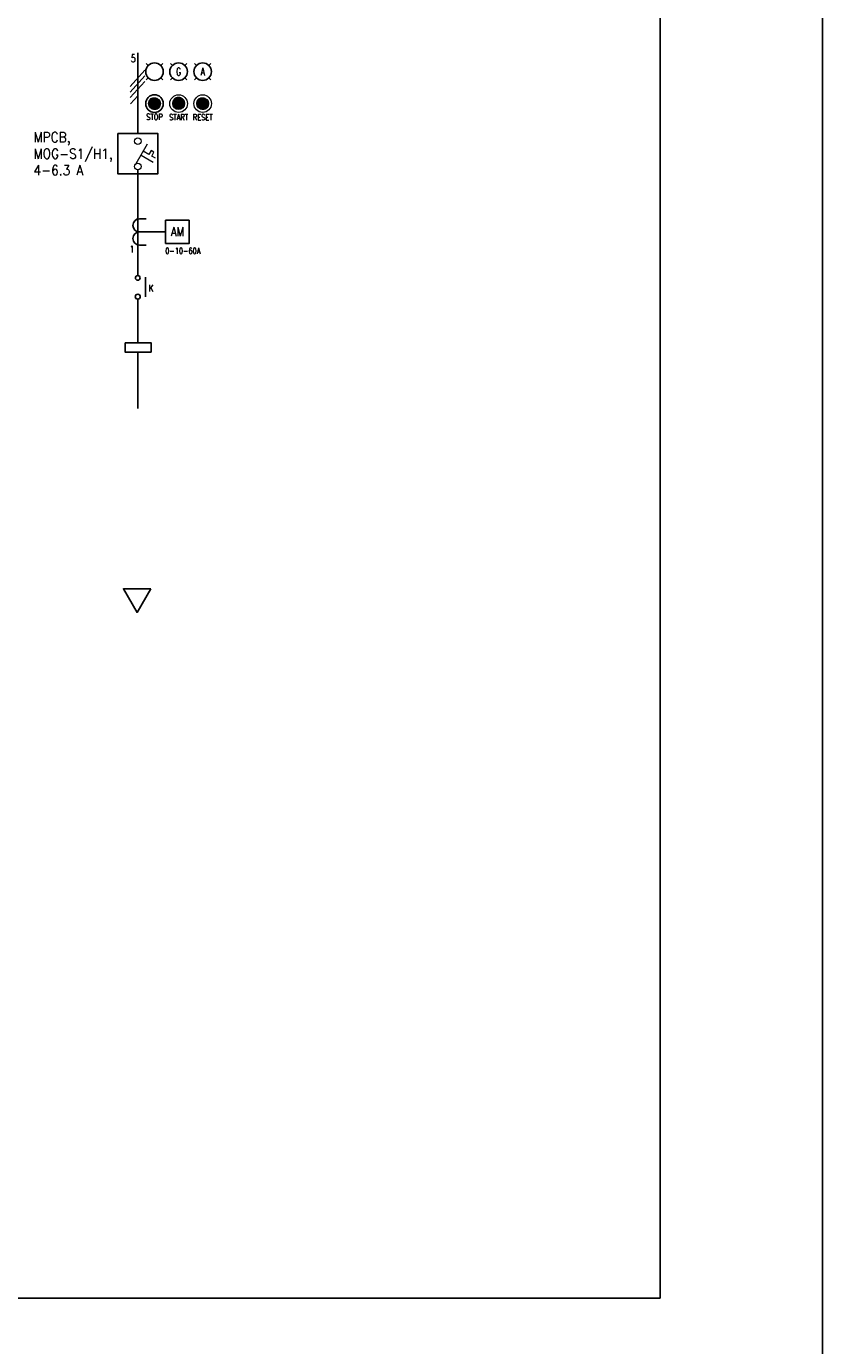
# Model space of a CAD drawing. Header units: millimetres. Extents: x 30872 to 314831, y -99829 to -24277.
# Tile 11 of 13: x 90906 to 102609, y -67289 to -47894. Entities that reach past the tile are written whole.
import ezdxf
from ezdxf.enums import TextEntityAlignment as Align

# ---------------------------------------------------------------- set-up
doc = ezdxf.new("R2010")
doc.units = ezdxf.units.MM
for name, color, linetype in [('11KV', 1, 'Continuous'), ('FUTURE', 5, 'Continuous'), ('MCC', 7, 'Continuous'), ('TEXT', 7, 'Continuous')]:
    doc.layers.add(name, color=color, linetype=linetype)
doc.layers.add('Electrical', color=30, linetype='Continuous', lineweight=9)
doc.layers.add('METERING PANEL', color=7, linetype='Continuous', lineweight=0)
doc.styles.add('A', font='SIMPLEX.shx', dxfattribs={"width": 0.9, "height": 2})
doc.styles.add('ROMANS', font='romans.shx')

msp = doc.modelspace()

# ---------------------------------------------------------------- hatches: boundary and pattern name
at = {"layer": 'Electrical'}
h = msp.add_hatch(dxfattribs=at)
h.set_pattern_fill('ANSI31', color=1, scale=0.331936)
h.set_pattern_definition([(45, (92787.105345, -49061.71537), (-0.029339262, 0.029339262), [])])
h.paths.add_polyline_path([(92875.3, -49029.4, 1), (92702.5, -49029.4, 1)])
h = msp.add_hatch(dxfattribs=at)
h.set_pattern_fill('ANSI31', color=3, scale=0.331936)
h.set_pattern_definition([(45, (93144.26673, -49053.86451), (-0.029339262, 0.029339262), [])])
h.paths.add_polyline_path([(93232.5, -49021.6, 1), (93059.7, -49021.6, 1)])
h = msp.add_hatch(dxfattribs=at)
h.set_pattern_fill('ANSI31', color=2, scale=0.331936)
h.set_pattern_definition([(45, (93495.535894, -49061.71537), (-0.029339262, 0.029339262), [])])
h.paths.add_polyline_path([(93583.7, -49029.4, 1), (93411, -49029.4, 1)])

# ---------------------------------------------------------------- linework, layer by layer
at = {"color": 4}
msp.add_line((92543.1, -52682.8), (92543.1, -53512.6), dxfattribs=at)
for points in [[(30872, -28603.9), (102609.1, -28603.9), (102609.1, -98479.5), (30872, -98479.5)], [(34210.3, -31057.9), (100220.4, -31057.9), (100220.4, -66589.9), (34210.3, -66589.9)], [(92734.1, -56161.5), (92330.9, -56161.5), (92532.5, -56510.6)]]:
    msp.add_lwpolyline(points, close=True)
at = {"lineweight": 0}
for centre in [(92543.1, -49581.4), (92543.1, -49953.2)]:
    msp.add_circle(centre, 47.8, dxfattribs=at)
at = {"layer": '11KV', "color": 141}
for p, q in [((92646.7, -48539.9), (92433.4, -48777.8)), ((92646.7, -48621.2), (92433.4, -48859.1)), ((92646.7, -48702.6), (92433.4, -48940.5)), ((92543.1, -48915.3), (92436.5, -49034.2))]:
    msp.add_line(p, q, dxfattribs=at)
at = {"layer": '11KV'}
for centre in [(92788.9, -48559.6), (93143.1, -48559.6), (93497.3, -48559.6), (92788.9, -49029.4)]:
    msp.add_circle(centre, 129.3, dxfattribs=at)
at = {"layer": 'Electrical', "color": 1, "ltscale": 75}
for p, q in [((92697.5, -48468.2), (92668.2, -48438.9)), ((92880.3, -48468.2), (92909.6, -48438.9)), ((93051.7, -48468.2), (93022.4, -48438.9)), ((93234.6, -48468.2), (93263.8, -48438.9)), ((93405.9, -48468.2), (93376.6, -48438.9)), ((93588.8, -48468.2), (93618, -48438.9)), ((92668.2, -48680.3), (92697.5, -48651)), ((92909.6, -48680.3), (92880.3, -48651)), ((93022.4, -48680.3), (93051.7, -48651)), ((93263.8, -48680.3), (93234.6, -48651)), ((93376.6, -48680.3), (93405.9, -48651)), ((93618, -48680.3), (93588.8, -48651))]:
    msp.add_line(p, q, dxfattribs=at)
at = {"layer": 'Electrical', "color": 2}
for centre, radius in [((92788.9, -49029.4), 86.4), ((93497.3, -49029.4), 129.3), ((93497.3, -49029.4), 86.4)]:
    msp.add_circle(centre, radius, dxfattribs=at)
at = {"layer": 'Electrical', "color": 3}
for radius in [129.3, 86.4]:
    msp.add_circle((93143.1, -49029.4), radius, dxfattribs=at)
at = {"layer": 'MCC', "color": 4}
for p, q in [((92543.1, -48281), (92543.1, -49470.3)), ((92543.1, -50001), (92543.1, -51558.1)), ((92568.5, -50722.4), (92665.3, -50722.4)), ((92568.5, -50916), (92952, -50916)), ((92568.5, -51109.6), (92665.3, -51109.6)), ((92656.4, -51867.8), (92656.4, -51582.9)), ((92543.1, -51904.7), (92543.1, -52545.3))]:
    msp.add_line(p, q, dxfattribs=at)
for points in [[(92248, -49470.3), (92838.3, -49470.3), (92838.3, -50060.6), (92248, -50060.6)], [(92952, -51086.9), (93296.4, -51086.9), (93296.4, -50745.2), (92952, -50745.2)], [(92356.5, -52545.3), (92737.5, -52545.3), (92737.5, -52682.8), (92356.5, -52682.8)]]:
    msp.add_lwpolyline(points, close=True, dxfattribs=at)
for centre, radius in [((92543.1, -51592.5), 34.4), ((92543.1, -51867.8), 36.9)]:
    msp.add_circle(centre, radius, dxfattribs=at)
for centre in [(92568.5, -50819.2), (92568.5, -51012.8)]:
    msp.add_arc(centre, 96.8, 90, 270, dxfattribs=at)
at = {"layer": 'METERING PANEL'}
for points in [[(92519.3, -49911.9), (92686.4, -49622.3)], [(92590.9, -49787.8), (92768.8, -49890.5)], [(92802.1, -49832.9), (92748.3, -49801.8), (92781.5, -49744.2), (92740.2, -49720.3), (92706.9, -49777.9), (92624.2, -49730.1)]]:
    msp.add_lwpolyline(points, dxfattribs=at)

# ---------------------------------------------------------------- texts
at = {"color": 7, "style": 'A', "width": 0.7}
for s, height, p in [('5', 116.4, (92477.5, -48364)), ('G', 116.4, (93143.1, -48559.6)), ('A', 116.4, (93497.3, -48559.6)), ('STOP', 87.28, (92788.9, -49224.8)), ('START', 87.28, (93143.1, -49229.9)), ('RESET', 87.28, (93497.3, -49229.9)), ('0-10-60A', 87.28, (93205.9, -51194.9))]:
    msp.add_text(s, height=height, dxfattribs=at).set_placement(p, align=Align.MIDDLE)
at = {"layer": 'FUTURE', "color": 7, "lineweight": 13, "style": 'ROMANS', "width": 0.8}
msp.add_text('AM', height=133.13, dxfattribs=at).set_placement((93125.6, -50978.5), align=Align.CENTER)
at = {"layer": 'TEXT', "color": 7, "linetype": 'Continuous', "ltscale": 5, "style": 'A'}
for s, width, p in [('1', 0.8, (92425.1, -51216.8)), ('K', 0.9, (92699, -51792))]:
    msp.add_text(s, height=96.8, dxfattribs=dict(at, width=width)).set_placement(p)
at = {"layer": 'TEXT', "color": 7, "linetype": 'Continuous', "ltscale": 5, "insert": (91010.5, -49450.2), "char_height": 145.8, "width": 1286.155, "attachment_point": 1, "style": 'A'}
msp.add_mtext('MPCB, MOG-S1/H1, 4-6.3 A', dxfattribs=at)

doc.saveas('drawing.dxf')
